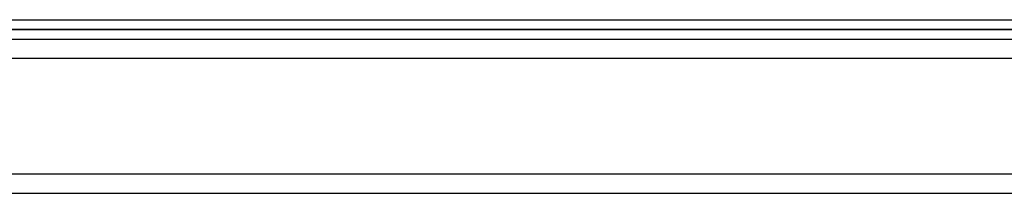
# Model space of a CAD drawing. Header units: millimetres. Extents: x -448 to 448, y -205 to 205.
# Tile 2 of 11: x -229 to 27, y -205 to -160. Entities that reach past the tile are written whole.
import ezdxf

# ---------------------------------------------------------------- set-up
doc = ezdxf.new("R2010")
doc.units = ezdxf.units.MM
doc.layers.add('HIDDEN', color=7, linetype='Continuous')
doc.layers.add('THICK', color=7, linetype='Continuous')

msp = doc.modelspace()

# ---------------------------------------------------------------- linework, layer by layer
at = {"layer": 'HIDDEN'}
for p, q in [((0, -162.5), (-302.5, -162.5)), ((302.5, -162.5), (0, -162.5)), ((-350, -170), (350, -170)), ((-350, -200), (350, -200))]:
    msp.add_line(p, q, dxfattribs=at)
at = {"layer": 'THICK'}
for p, q in [((-300, -160), (0, -160)), ((0, -160), (300, -160)), ((-302.5, -162.5), (0, -162.5)), ((0, -162.5), (302.5, -162.5)), ((-350, -165), (350, -165)), ((-350, -170), (350, -170)), ((-350, -200), (350, -200)), ((-350, -205), (350, -205))]:
    msp.add_line(p, q, dxfattribs=at)

doc.saveas('drawing.dxf')
